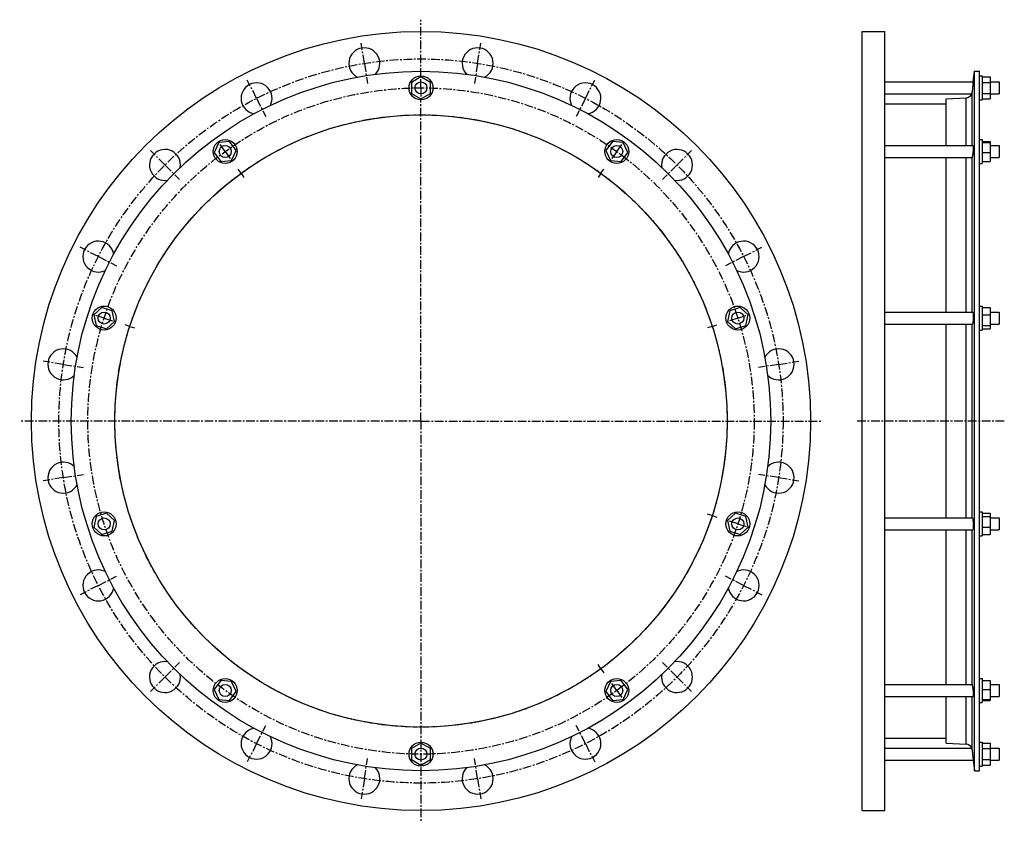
# Model space of a CAD drawing. Header units: millimetres. Extents: x -461 to 525, y -265 to 539.
import ezdxf

# ---------------------------------------------------------------- set-up
doc = ezdxf.new("R2010")
doc.units = ezdxf.units.MM
doc.header["$LTSCALE"] = 23.1
doc.linetypes.add('CENTER', pattern=[0.6, 0.375, -0.075, 0.075, -0.075])
doc.layers.get('0').update_dxf_attribs({"linetype": 'CONTINUOUS'})
doc.layers.add('AXES', color=7, linetype='CONTINUOUS')
doc.layers.add('ROUNDS', color=7, linetype='CONTINUOUS')

msp = doc.modelspace()

# ---------------------------------------------------------------- linework, layer by layer
at = {"color": 7, "linetype": 'Continuous'}
for p, q in [((382.28, -252.87), (382.28, 527.13)), ((382.28, 527.13), (405.28, 527.13)), ((405.28, -252.87), (405.28, 527.13)), ((494.97, -212.97), (494.97, 487.23)), ((494.97, 487.23), (499.73, 487.23)), ((499.73, -212.97), (499.73, 487.23)), ((-59.25, 481.6), (-68.75, 476.12)), ((-68.75, 476.12), (-68.75, 465.15)), ((-49.75, 476.12), (-59.25, 481.6)), ((-49.75, 465.15), (-49.75, 476.12)), ((499.73, 482.63), (502.73, 482.63)), ((502.73, 482.63), (502.73, 458.63)), ((502.73, 481.6), (510.73, 481.6)), ((502.73, 476.12), (510.73, 476.12)), ((510.73, 481.6), (510.73, 459.66)), ((-68.75, 465.15), (-59.25, 459.66)), ((-59.25, 459.66), (-49.75, 465.15)), ((502.73, 465.15), (510.73, 465.15)), ((405.28, 454.73), (466.39, 454.73)), ((466.39, 412.94), (466.39, 459.51)), ((499.73, 458.63), (502.73, 458.63)), ((502.73, 459.66), (510.73, 459.66)), ((-261.72, 415.81), (-266.18, 405.79)), ((-250.81, 416.96), (-261.72, 415.81)), ((-244.36, 408.09), (-250.81, 416.96)), ((132.32, 416.96), (125.87, 408.09)), ((143.23, 415.81), (132.32, 416.96)), ((147.69, 405.79), (143.23, 415.81)), ((499.73, 418.94), (502.73, 418.94)), ((502.73, 418.94), (502.73, 394.94)), ((502.73, 416.96), (510.73, 416.96)), ((502.73, 415.81), (510.73, 415.81)), ((510.73, 416.96), (510.73, 396.92)), ((-266.18, 405.79), (-259.73, 396.92)), ((-248.82, 398.07), (-244.36, 408.09)), ((125.87, 408.09), (130.33, 398.07)), ((141.24, 396.92), (147.69, 405.79)), ((502.73, 405.79), (510.73, 405.79)), ((-259.73, 396.92), (-248.82, 398.07)), ((130.33, 398.07), (141.24, 396.92)), ((466.39, 246.19), (466.39, 400.94)), ((499.73, 394.94), (502.73, 394.94)), ((502.73, 396.92), (510.73, 396.92)), ((-378.7, 250.92), (-386.86, 243.58)), ((-368.27, 247.53), (-378.7, 250.92)), ((-365.99, 236.8), (-368.27, 247.53)), ((249.78, 247.53), (247.5, 236.8)), ((260.21, 250.92), (249.78, 247.53)), ((268.36, 243.58), (260.21, 250.92)), ((499.73, 252.19), (502.73, 252.19)), ((502.73, 252.19), (502.73, 228.19)), ((502.73, 250.92), (510.73, 250.92)), ((510.73, 250.92), (510.73, 229.46)), ((-386.86, 243.58), (-384.58, 232.85)), ((-374.14, 229.46), (-365.99, 236.8)), ((247.5, 236.8), (255.65, 229.46)), ((266.08, 232.85), (268.36, 243.58)), ((502.73, 243.58), (510.73, 243.58)), ((-384.58, 232.85), (-374.14, 229.46)), ((255.65, 229.46), (266.08, 232.85)), ((466.39, 40.08), (466.39, 234.19)), ((499.73, 228.19), (502.73, 228.19)), ((502.73, 232.85), (510.73, 232.85)), ((502.73, 229.46), (510.73, 229.46)), ((-384.58, 41.42), (-386.86, 30.69)), ((-374.14, 44.81), (-384.58, 41.42)), ((-365.99, 37.47), (-374.14, 44.81)), ((255.65, 44.81), (247.5, 37.47)), ((266.08, 41.42), (255.65, 44.81)), ((268.36, 30.69), (266.08, 41.42)), ((499.73, 46.08), (502.73, 46.08)), ((502.73, 46.08), (502.73, 22.08)), ((502.73, 44.81), (510.73, 44.81)), ((502.73, 41.42), (510.73, 41.42)), ((510.73, 44.81), (510.73, 23.35)), ((-386.86, 30.69), (-378.7, 23.35)), ((-368.27, 26.74), (-365.99, 37.47)), ((247.5, 37.47), (249.78, 26.74)), ((260.21, 23.35), (268.36, 30.69)), ((502.73, 30.69), (510.73, 30.69)), ((-378.7, 23.35), (-368.27, 26.74)), ((249.78, 26.74), (260.21, 23.35)), ((466.39, -126.67), (466.39, 28.08)), ((499.73, 22.08), (502.73, 22.08)), ((502.73, 23.35), (510.73, 23.35)), ((-259.73, -122.65), (-266.18, -131.53)), ((-248.82, -123.8), (-259.73, -122.65)), ((-244.36, -133.82), (-248.82, -123.8)), ((130.33, -123.8), (125.87, -133.82)), ((141.24, -122.65), (130.33, -123.8)), ((147.69, -131.53), (141.24, -122.65)), ((499.73, -120.67), (502.73, -120.67)), ((502.73, -120.67), (502.73, -144.67)), ((502.73, -122.65), (510.73, -122.65)), ((510.73, -122.65), (510.73, -142.7)), ((-266.18, -131.53), (-261.72, -141.55)), ((-250.81, -142.7), (-244.36, -133.82)), ((125.87, -133.82), (132.32, -142.7)), ((143.23, -141.55), (147.69, -131.53)), ((502.73, -131.53), (510.73, -131.53)), ((-261.72, -141.55), (-250.81, -142.7)), ((132.32, -142.7), (143.23, -141.55)), ((466.39, -185.25), (466.39, -138.67)), ((499.73, -144.67), (502.73, -144.67)), ((502.73, -141.55), (510.73, -141.55)), ((502.73, -142.7), (510.73, -142.7)), ((-59.25, -185.4), (-68.75, -190.88)), ((-49.75, -190.88), (-59.25, -185.4)), ((405.28, -180.47), (466.39, -180.47)), ((499.73, -184.37), (502.73, -184.37)), ((502.73, -184.37), (502.73, -208.37)), ((502.73, -185.4), (510.73, -185.4)), ((510.73, -185.4), (510.73, -207.34)), ((-68.75, -190.88), (-68.75, -201.85)), ((-49.75, -201.85), (-49.75, -190.88)), ((502.73, -190.88), (510.73, -190.88)), ((-68.75, -201.85), (-59.25, -207.34)), ((-59.25, -207.34), (-49.75, -201.85)), ((502.73, -201.85), (510.73, -201.85)), ((494.97, -212.97), (499.73, -212.97)), ((499.73, -208.37), (502.73, -208.37)), ((502.73, -207.34), (510.73, -207.34)), ((382.28, -252.87), (405.28, -252.87))]:
    msp.add_line(p, q, dxfattribs=at)
for centre, radius in [((-59.25, 137.13), 390), ((-59.25, 137.13), 350.1), ((-59.25, 470.63), 12), ((-59.25, 137.13), 306.5), ((-255.27, 406.94), 12), ((136.78, 406.94), 12), ((-376.42, 240.19), 12), ((257.93, 240.19), 12), ((-376.42, 34.08), 12), ((257.93, 34.08), 12), ((-255.27, -132.67), 12), ((136.78, -132.67), 12), ((-59.25, -196.37), 12)]:
    msp.add_circle(centre, radius, dxfattribs=at)
at = {"layer": 'AXES', "color": 7, "linetype": 'CENTER'}
for p, q in [((-59.25, 481.63), (-59.25, 538.89)), ((-115.95, 495.17), (-119.16, 515.42)), ((-2.54, 495.17), (0.67, 515.42)), ((-115.95, 495.17), (-112.75, 474.92)), ((-2.54, 495.17), (-5.75, 474.92)), ((-223.82, 460.12), (-233.12, 478.39)), ((-59.25, 470.63), (-59.25, 481.63)), ((105.33, 460.12), (114.63, 478.39)), ((-59.25, 470.63), (-59.25, 459.63)), ((-223.82, 460.12), (-214.51, 441.86)), ((-59.25, 137.13), (-59.25, 459.63)), ((105.33, 460.12), (96.02, 441.86)), ((-255.27, 406.94), (-261.74, 415.84)), ((136.78, 406.94), (143.25, 415.84)), ((-315.57, 393.46), (-330.07, 407.95)), ((-255.27, 406.94), (-248.81, 398.04)), ((136.78, 406.94), (130.31, 398.04)), ((197.08, 393.46), (211.58, 407.95)), ((-315.57, 393.46), (-301.08, 378.96)), ((-239.4, 385.1), (-242.34, 389.14)), ((-239.4, 385.1), (-236.46, 381.05)), ((120.91, 385.1), (117.97, 381.05)), ((120.91, 385.1), (123.85, 389.14)), ((197.08, 393.46), (182.58, 378.96)), ((-382.24, 301.7), (-400.5, 311.01)), ((263.74, 301.7), (282.01, 311.01)), ((-382.24, 301.7), (-363.97, 292.4)), ((263.74, 301.7), (245.48, 292.4)), ((-376.42, 240.19), (-386.89, 243.59)), ((-376.42, 240.19), (-365.96, 236.79)), ((257.93, 240.19), (247.47, 236.79)), ((257.93, 240.19), (268.39, 243.59)), ((-350.75, 231.85), (-355.5, 233.39)), ((-350.75, 231.85), (-345.99, 230.3)), ((232.25, 231.85), (227.5, 230.3)), ((232.25, 231.85), (237.01, 233.39)), ((-417.28, 193.84), (-437.53, 197.05)), ((-417.28, 193.84), (-397.04, 190.63)), ((298.79, 193.84), (278.54, 190.63)), ((298.79, 193.84), (319.04, 197.05)), ((-59.25, 137.13), (-461.01, 137.13)), ((-59.25, 137.13), (-59.25, -264.63)), ((-59.25, 137.13), (342.51, 137.13)), ((524.73, 137.13), (377.28, 137.13)), ((-417.28, 80.43), (-437.53, 77.22)), ((-417.28, 80.43), (-397.04, 83.63)), ((298.79, 80.43), (278.54, 83.63)), ((298.79, 80.43), (319.04, 77.22)), ((232.25, 42.42), (227.5, 43.96)), ((232.25, 42.42), (237.01, 40.87)), ((257.93, 34.08), (247.47, 37.47)), ((257.93, 34.08), (268.39, 30.68)), ((-382.24, -27.44), (-363.97, -18.13)), ((263.74, -27.44), (245.48, -18.13)), ((-382.24, -27.44), (-400.5, -36.75)), ((263.74, -27.44), (282.01, -36.75)), ((-315.57, -119.19), (-301.08, -104.7)), ((120.91, -110.83), (117.97, -106.79)), ((197.08, -119.19), (182.58, -104.7)), ((120.91, -110.83), (123.85, -114.88)), ((-315.57, -119.19), (-330.07, -133.69)), ((136.78, -132.67), (130.31, -123.78)), ((197.08, -119.19), (211.58, -133.69)), ((136.78, -132.67), (143.25, -141.57)), ((-223.82, -185.86), (-214.51, -167.59)), ((105.33, -185.86), (96.02, -167.59)), ((-223.82, -185.86), (-233.12, -204.12)), ((105.33, -185.86), (114.63, -204.12)), ((-115.95, -220.9), (-112.75, -200.66)), ((-2.54, -220.9), (-5.75, -200.66)), ((-115.95, -220.9), (-119.16, -241.15)), ((-2.54, -220.9), (0.67, -241.15))]:
    msp.add_line(p, q, dxfattribs=at)
at = {"layer": 'AXES', "color": 7, "linetype": 'Continuous'}
for p, q in [((493.68, 476.63), (494.97, 487.23)), ((405.28, 476.63), (493.68, 476.63)), ((493.68, 476.63), (492.96, 470.63)), ((510.73, 476.63), (519.73, 476.63)), ((519.73, 476.63), (519.73, 464.63)), ((405.28, 464.63), (491.97, 464.63)), ((493.12, 471.97), (492.96, 470.63)), ((510.73, 464.63), (519.73, 464.63)), ((405.28, 412.94), (493.54, 412.94)), ((510.73, 412.94), (519.73, 412.94)), ((519.73, 412.94), (519.73, 400.94)), ((405.28, 400.94), (492.34, 400.94)), ((510.73, 400.94), (519.73, 400.94)), ((405.28, 246.19), (493.18, 246.19)), ((510.73, 246.19), (519.73, 246.19)), ((519.73, 246.19), (519.73, 234.19)), ((405.28, 234.19), (492.73, 234.19)), ((510.73, 234.19), (519.73, 234.19)), ((405.28, 40.08), (492.73, 40.08)), ((510.73, 40.08), (519.73, 40.08)), ((519.73, 40.08), (519.73, 28.08)), ((405.28, 28.08), (493.18, 28.08)), ((510.73, 28.08), (519.73, 28.08)), ((405.28, -126.67), (492.34, -126.67)), ((510.73, -126.67), (519.73, -126.67)), ((519.73, -126.67), (519.73, -138.67)), ((405.28, -138.67), (493.54, -138.67)), ((510.73, -138.67), (519.73, -138.67)), ((405.28, -190.37), (491.97, -190.37)), ((492.96, -196.37), (493.68, -202.37)), ((510.73, -190.37), (519.73, -190.37)), ((519.73, -190.37), (519.73, -202.37)), ((405.28, -202.37), (493.68, -202.37)), ((493.47, -200.62), (493.57, -201.45)), ((493.57, -201.45), (493.64, -202.03)), ((493.64, -202.03), (494.97, -212.97)), ((510.73, -202.37), (519.73, -202.37))]:
    msp.add_line(p, q, dxfattribs=at)
at = {"layer": 'AXES', "color": 9, "linetype": 'Continuous'}
for p, q in [((492.43, 412.94), (492.43, 466.32)), ((492.43, 246.19), (492.43, 401)), ((492.43, 40.08), (492.43, 234.19)), ((492.43, -126.73), (492.43, 28.08)), ((492.43, -192.05), (492.43, -138.67))]:
    msp.add_line(p, q, dxfattribs=at)
at = {"layer": 'AXES', "color": 7, "linetype": 'CENTER'}
for radius in [362.5, 333.5, 306.5]:
    msp.add_circle((-59.25, 137.13), radius, dxfattribs=at)
at = {"layer": 'AXES', "color": 7, "linetype": 'Continuous'}
for centre in [(-59.25, 470.63), (-255.27, 406.94), (136.78, 406.94), (-376.42, 240.19), (257.93, 240.19), (-376.42, 34.08), (257.93, 34.08), (-255.27, -132.67), (136.78, -132.67), (-59.25, -196.37)]:
    msp.add_circle(centre, 6, dxfattribs=at)
for centre, radius, start, end in [((-115.95, 495.17), 15.5, 314.60771, 243.20728), ((-2.54, 495.17), 15.5, 296.72938, 225.32683), ((-223.82, 460.12), 15.5, 332.49316, 261.47111), ((105.33, 460.12), 15.5, 278.45504, 207.43341), ((486.11, 467.11), 6.36, 273.55948, 337.05622), ((486.32, 467.07), 6.15, 336.68354, 352.98985), ((-315.57, 393.46), 15.5, 350.94436, 279.00651), ((197.08, 393.46), 15.5, 260.94436, 189.00651), ((-382.24, 301.7), 15.5, 8.45504, 297.43341), ((263.74, 301.7), 15.5, 242.49316, 171.47111), ((-417.28, 193.84), 15.5, 26.72938, 315.32683), ((298.79, 193.84), 15.5, 224.60771, 153.20728), ((-417.28, 80.43), 15.5, 44.60771, 333.20728), ((298.79, 80.43), 15.5, 206.72938, 135.32683), ((-382.24, -27.44), 15.5, 62.49316, 351.47111), ((263.74, -27.44), 15.5, 188.45504, 117.43341), ((-315.57, -119.19), 15.5, 80.94436, 9.00651), ((197.08, -119.19), 15.5, 170.94436, 99.00651), ((-223.82, -185.86), 15.5, 98.45504, 27.43341), ((105.33, -185.86), 15.5, 152.49316, 81.47111), ((486.11, -192.85), 6.36, 22.94378, 86.44052), ((486.32, -192.8), 6.15, 7.01015, 23.31646), ((-115.95, -220.9), 15.5, 116.72938, 45.32683), ((-2.54, -220.9), 15.5, 134.60771, 63.20728)]:
    msp.add_arc(centre, radius, start, end, dxfattribs=at)
for points, knots in [([(492.96, 470.63), (492.91, 470.23), (492.73, 468.8), (492.56, 467.36), (492.43, 466.32)], [0, 0, 0, 0, 0.276784, 1, 1, 1, 1]), ([(493.54, 412.94), (493.55, 412.94), (493.57, 412.93), (493.58, 412.91), (493.6, 412.87), (493.62, 412.8), (493.64, 412.71), (493.65, 412.58), (493.66, 412.43), (493.67, 412.25), (493.68, 411.96), (493.68, 411.54), (493.67, 410.98), (493.64, 410.34), (493.59, 409.37), (493.49, 408.07), (493.34, 406.47), (493.17, 404.91), (493.03, 403.89), (492.96, 403.41)], [0, 0, 0, 0, 0.003241, 0.005516, 0.008387, 0.016093, 0.026543, 0.039764, 0.055734, 0.074397, 0.095677, 0.145704, 0.204898, 0.272139, 0.346146, 0.5087, 0.680292, 0.84816, 1, 1, 1, 1]), ([(492.34, 400.94), (492.35, 400.94), (492.39, 400.95), (492.42, 400.98), (492.43, 401)], [0, 0, 0, 0, 0.461849, 1, 1, 1, 1]), ([(492.96, 403.41), (492.91, 403.11), (492.84, 402.69), (492.74, 402.15), (492.68, 401.81), (492.61, 401.53), (492.55, 401.3), (492.49, 401.13), (492.45, 401.03), (492.43, 401)], [0, 0, 0, 0, 0.366185, 0.5236, 0.661803, 0.779461, 0.875482, 0.949088, 1, 1, 1, 1]), ([(493.18, 246.19), (493.23, 246.19), (493.29, 246.12), (493.33, 246.04), (493.37, 245.95), (493.41, 245.81), (493.46, 245.6), (493.5, 245.36), (493.54, 245.07), (493.59, 244.61), (493.64, 243.96), (493.68, 242.75), (493.68, 241.08), (493.62, 239.37), (493.52, 238.01), (493.43, 237.08), (493.33, 236.24), (493.22, 235.52), (493.1, 234.95), (493.01, 234.62), (492.96, 234.48)], [0, 0, 0, 0, 0.012624, 0.017603, 0.023422, 0.037658, 0.055388, 0.076556, 0.101048, 0.128708, 0.192728, 0.266738, 0.435395, 0.613835, 0.699789, 0.780002, 0.852054, 0.913822, 0.963558, 1, 1, 1, 1]), ([(492.96, 234.48), (492.94, 234.44), (492.91, 234.36), (492.84, 234.26), (492.78, 234.19), (492.73, 234.19)], [0, 0, 0, 0, 0.366434, 0.649391, 1, 1, 1, 1]), ([(492.73, 40.08), (492.78, 40.08), (492.84, 40.01), (492.91, 39.9), (492.94, 39.83), (492.96, 39.78)], [0, 0, 0, 0, 0.350609, 0.633566, 1, 1, 1, 1]), ([(492.96, 39.78), (493.01, 39.65), (493.1, 39.32), (493.22, 38.75), (493.33, 38.03), (493.43, 37.19), (493.52, 36.25), (493.62, 34.89), (493.68, 33.18), (493.68, 31.52), (493.64, 30.31), (493.59, 29.65), (493.54, 29.2), (493.5, 28.91), (493.46, 28.66), (493.41, 28.46), (493.37, 28.31), (493.33, 28.22), (493.29, 28.14), (493.23, 28.08), (493.18, 28.08)], [0, 0, 0, 0, 0.036442, 0.086178, 0.147946, 0.219998, 0.300212, 0.386166, 0.564606, 0.733263, 0.807273, 0.871292, 0.898952, 0.923445, 0.944612, 0.962342, 0.976578, 0.982397, 0.987376, 1, 1, 1, 1]), ([(492.43, -126.73), (492.42, -126.72), (492.39, -126.69), (492.35, -126.67), (492.34, -126.67)], [0, 0, 0, 0, 0.538151, 1, 1, 1, 1]), ([(492.43, -126.73), (492.45, -126.77), (492.49, -126.86), (492.55, -127.04), (492.61, -127.27), (492.68, -127.55), (492.74, -127.88), (492.84, -128.42), (492.91, -128.85), (492.96, -129.15)], [0, 0, 0, 0, 0.050912, 0.124518, 0.220539, 0.338196, 0.4764, 0.633815, 1, 1, 1, 1]), ([(492.96, -129.15), (493.03, -129.63), (493.17, -130.64), (493.34, -132.2), (493.49, -133.8), (493.59, -135.1), (493.64, -136.07), (493.67, -136.71), (493.68, -137.28), (493.68, -137.7), (493.67, -137.98), (493.66, -138.16), (493.65, -138.31), (493.64, -138.44), (493.62, -138.54), (493.6, -138.6), (493.58, -138.64), (493.57, -138.66), (493.55, -138.67), (493.54, -138.67)], [0, 0, 0, 0, 0.15184, 0.319708, 0.4913, 0.653854, 0.727861, 0.795103, 0.854296, 0.904323, 0.925604, 0.944267, 0.960236, 0.973457, 0.983907, 0.991613, 0.994484, 0.996759, 1, 1, 1, 1]), ([(492.43, -192.05), (492.47, -192.36), (492.64, -193.8), (492.82, -195.24), (492.96, -196.37)], [0, 0, 0, 0, 0.213022, 1, 1, 1, 1])]:
    msp.add_open_spline(points, degree=3, knots=knots, dxfattribs=at)
at = {"layer": 'ROUNDS', "color": 7, "linetype": 'Continuous'}
for p, q in [((466.39, 459.51), (486.51, 460.76)), ((466.39, -185.25), (486.51, -186.5))]:
    msp.add_line(p, q, dxfattribs=at)
at = {"layer": 'ROUNDS', "color": 9, "linetype": 'Continuous'}
for p, q in [((486.51, 412.94), (486.51, 460.76)), ((486.51, 246.19), (486.51, 400.94)), ((486.51, 40.08), (486.51, 234.19)), ((486.51, -126.67), (486.51, 28.08)), ((486.51, -186.5), (486.51, -138.67))]:
    msp.add_line(p, q, dxfattribs=at)

doc.saveas('drawing.dxf')
